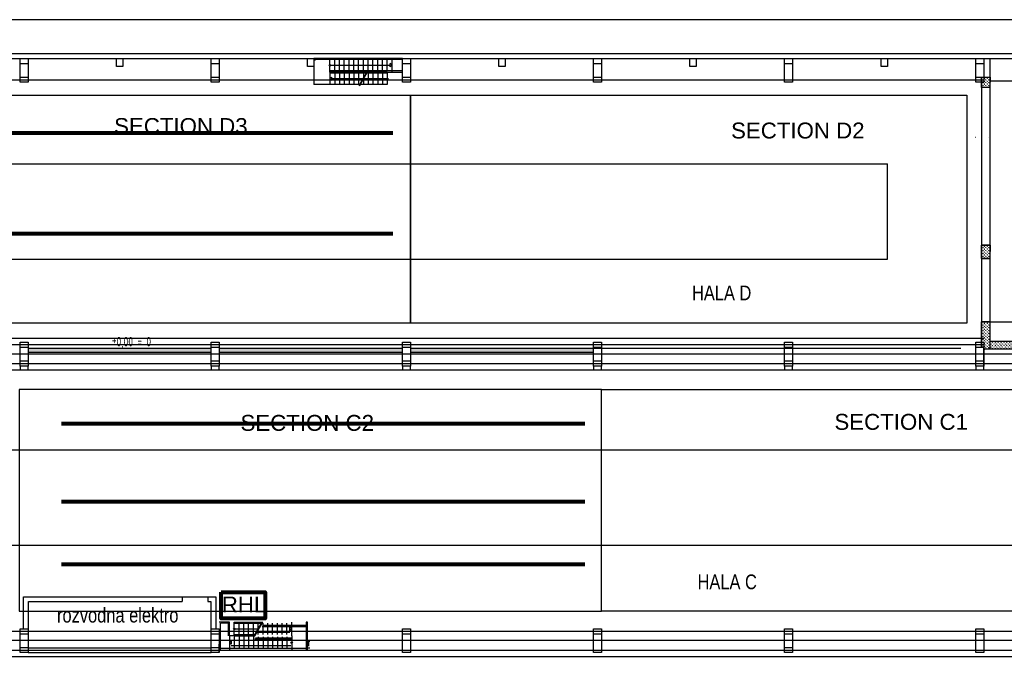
# Model space of a CAD drawing. Header units: millimetres. Extents: x -1190408159 to 361788912, y -2544212749 to 93633750.
# Tile 8 of 69: x 82976 to 144791, y -48862 to -8376. Entities that reach past the tile are written whole.
import ezdxf
from ezdxf.enums import TextEntityAlignment as Align

# ---------------------------------------------------------------- set-up
doc = ezdxf.new("R2010")
doc.units = ezdxf.units.MM
doc.linetypes.add('DIVIDE', pattern=[31.75, 12.7, -6.35, 0, -6.35, 0, -6.35])
for name, color, linetype in [('KCE_POHLED', 7, 'Continuous'), ('KOTY', 3, 'Continuous'), ('KÓTY', 7, 'Continuous'), ('NAD', 7, 'DIVIDE'), ('OA- NOVE konstr', 240, 'Continuous'), ('OA-SRAFA', 35, 'Continuous'), ('OA-TENKA', 7, 'Continuous'), ('OBVOD', 7, 'Continuous'), ('PODLAHY', 130, 'Continuous'), ('POPIS', 7, 'Continuous'), ('SKELET', 6, 'Continuous'), ('STAVBA', 7, 'Continuous'), ('TECHNOLOGIE', 150, 'Continuous'), ('TEXT', 7, 'Continuous')]:
    doc.layers.add(name, color=color, linetype=linetype)
doc.styles.add('ARIAL', font='ARIAL.TTF', dxfattribs={"height": 1000})
doc.styles.add('S_T_Y_L', font='geniso.shx', dxfattribs={"width": 0.8})
pattern_1 = [(90, (1164065, -580290.37), (-89.802561, 89.802561), [23.8125, -155.792622]), (45, (1164065, -580290.37), (-89.802561, 89.802561), [23.8125, -103.1875]), (135, (1164065, -580290.37), (-89.802561, -89.802561), [23.8125, -103.1875])]

# ---------------------------------------------------------------- blocks, each defined once
blk = doc.blocks.new('A$C16F2517A')
at = {"layer": 'OA-SRAFA', "linetype": 'ByBlock', "ltscale": 2}
h = blk.add_hatch(dxfattribs=at)
h.set_pattern_fill('HONEY', color=0, scale=500, style=0)
h.set_pattern_definition([(0, (-77143.103, -13937.055), (93.75, 54.126587), [62.5, -125]), (120, (-77143.103, -13937.055), (-93.75, 54.126588), [62.5, -125]), (60, (-77143.103, -13937.055), (2e-07, 108.253175), [-125, 62.5])])
h.paths.add_polyline_path([(83216.5453, 81332.0894), (83216.5453, 81082.0894), (94716.5453, 81082.0894), (94716.5453, 81332.0894)])
h.paths.add_polyline_path([(106716.5453, 81082.0894), (106716.5453, 81332.0894), (95216.5453, 81332.0894), (95216.5453, 81082.0894)])
h = blk.add_hatch(dxfattribs=at)
h.set_pattern_fill('HONEY', color=0, scale=500, style=0)
h.set_pattern_definition([(0, (-65143.103, -13937.055), (93.75, 54.126587), [62.5, -125]), (120, (-65143.103, -13937.055), (-93.75, 54.126588), [62.5, -125]), (60, (-65143.103, -13937.055), (2e-07, 108.253175), [-125, 62.5])])
h.paths.add_polyline_path([(95216.5453, 81332.0894), (95216.5453, 81082.0894), (106716.5453, 81082.0894), (106716.5453, 81332.0894)])
h.paths.add_polyline_path([(118716.5453, 81082.0894), (118716.5453, 81332.0894), (107216.5453, 81332.0894), (107216.5453, 81082.0894)])
at = {"layer": 'TECHNOLOGIE', "linetype": 'ByBlock', "ltscale": 2}
h = blk.add_hatch(dxfattribs=at)
h.set_pattern_fill('GRASS', color=0, scale=5)
h.set_pattern_definition([(90, (1164065, -569210.37), (-89.802561, 89.802561), [23.8125, -155.792622]), (45, (1164065, -569210.37), (-89.802561, 89.802561), [23.8125, -103.1875]), (135, (1164065, -569210.37), (-89.802561, -89.802561), [23.8125, -103.1875])])
h.paths.add_polyline_path([(143067.867, 98372.0894), (143608.0114, 98372.0894), (143606.5453, 97732.0894), (143067.867, 97732.0894)])
h = blk.add_hatch(dxfattribs=at)
h.set_pattern_fill('GRASS', color=0, scale=5)
h.set_pattern_definition(pattern_1)
h.paths.add_polyline_path([(143067.867, 87827.3867), (143608.0114, 87827.3867), (143606.5453, 86982.0894), (143067.867, 86982.0894)])
h = blk.add_hatch(dxfattribs=at)
h.set_pattern_fill('GRASS', color=0, scale=5)
h.set_pattern_definition(pattern_1)
h.paths.add_polyline_path([(143067.867, 87827.3867), (143608.0114, 87827.3867), (143606.5453, 86982.0894), (143067.867, 86982.0894)])
h = blk.add_hatch(dxfattribs=at)
h.set_pattern_fill('GRASS', color=256, scale=5)
h.set_pattern_definition(pattern_1)
h.paths.add_polyline_path([(143067.867, 83002.0894), (143606.5453, 83002.0894), (143606.5453, 81282.0894), (143216.5453, 81282.0894), (143216.5453, 81412.0894), (143067.867, 81412.0894), (143067.867, 83002.0894), (143606.5453, 83002.0894)])
h = blk.add_hatch(dxfattribs=at)
h.set_pattern_fill('GRASS', color=256, scale=5)
h.set_pattern_definition(pattern_1)
h.paths.add_polyline_path([(143067.867, 83002.0894), (143606.5453, 83002.0894), (143606.5453, 81282.0894), (143216.5453, 81282.0894), (143216.5453, 81412.0894), (143067.867, 81412.0894), (143067.867, 83002.0894), (143606.5453, 83002.0894)])
h = blk.add_hatch(dxfattribs=at)
h.set_pattern_fill('GRASS', color=256, scale=5)
h.set_pattern_definition([(90, (1166458.32, -586071.63), (-89.802561, 89.802561), [23.8125, -155.792622]), (45, (1166458.32, -586071.63), (-89.802561, 89.802561), [23.8125, -103.1875]), (135, (1166458.32, -586071.63), (-89.802561, -89.802561), [23.8125, -103.1875])])
h.paths.add_polyline_path([(143606.5453, 81776.2821), (145886.5453, 81776.2821), (145886.5453, 81282.0894), (143606.5453, 81282.0894)])
at = {"color": 0, "linetype": 'ByBlock'}
for p, q in [((100737.2272, 62956.4056), (100822.2272, 62956.4056)), ((100737.2272, 62943.7056), (100737.2272, 62956.4056)), ((100737.2272, 62956.4056), (100822.2272, 62956.4056)), ((100737.2272, 62943.7056), (100737.2272, 62956.4056)), ((100737.2272, 62943.7056), (100800.2272, 62943.7056)), ((100737.2272, 62943.7056), (100800.2272, 62943.7056)), ((100737.2272, 62506.4056), (100737.2272, 62519.1056)), ((100737.2272, 62506.4056), (100737.2272, 62519.1056)), ((100907.2272, 62506.4056), (100737.2272, 62506.4056)), ((100907.2272, 62506.4056), (100737.2272, 62506.4056)), ((100818.2272, 62925.7056), (100818.2272, 62627.1056)), ((100822.2272, 62956.4056), (100907.2272, 62956.4056)), ((100822.2272, 62956.4056), (100907.2272, 62956.4056)), ((100826.2272, 62925.7056), (100826.2272, 62627.1056)), ((100844.2272, 62943.7056), (100907.2272, 62943.7056)), ((100844.2272, 62943.7056), (100907.2272, 62943.7056))]:
    blk.add_line(p, q, dxfattribs=at)
for centre, start, end in [((100800.2272, 62925.7056), 0, 90), ((100844.2272, 62925.7056), 90, 180), ((100844.2272, 62925.7056), 90, 180)]:
    blk.add_arc(centre, 18, start, end, dxfattribs=at)
at = {"layer": 'KCE_POHLED', "color": 2, "linetype": 'ByBlock'}
blk.add_line((9866.5453, 99852.0894), (166066.5453, 99852.0894), dxfattribs=at)
at = {"layer": 'KÓTY', "color": 0, "linetype": 'ByBlock', "ltscale": 2}
for p, q in [((142707.5776, 94603.14, 57882.3004), (142710.3111, 94600.8621, 57082.3083)), ((143507.5776, 94603.14, 57882.3004), (143507.582, 94603.1349, 57875.3004)), ((143608.0114, 87827.3867, 898.5004), (143067.867, 87827.3867, 898.5004)), ((143067.867, 86982.0894), (143606.5453, 86982.0894))]:
    blk.add_line(p, q, dxfattribs=at)
at = {"layer": 'KÓTY', "linetype": 'ByBlock', "ltscale": 2}
for p, q in [((143067.867, 83002.0894), (143606.5453, 83002.0894)), ((145886.5453, 81776.2821), (143606.5453, 81776.2821)), ((145886.5453, 81282.0894), (143216.5453, 81282.0894))]:
    blk.add_line(p, q, dxfattribs=at)
at = {"layer": 'KÓTY', "color": 0, "linetype": 'ByBlock', "ltscale": 2, "elevation": 898.5004}
for points in [[(143067.867, 98372.0894), (143608.0114, 98372.0894), (143606.5453, 97732.0894), (143067.867, 97732.0894), (143067.867, 98372.0894)], [(143067.867, 87827.3867), (143608.0114, 87827.3867), (143606.5453, 86982.0894), (143067.867, 86982.0894), (143067.867, 87827.3867)]]:
    blk.add_lwpolyline(points, close=True, dxfattribs=at)
at = {"layer": 'KÓTY', "linetype": 'ByBlock', "ltscale": 2}
blk.add_lwpolyline([(143067.867, 83002.0894), (143606.5453, 83002.0894), (143606.5453, 81282.0894), (143216.5453, 81282.0894), (143216.5453, 81412.0894), (143067.867, 81412.0894), (143067.867, 83002.0894), (143606.5453, 83002.0894)], close=True, dxfattribs=at)
at = {"layer": 'NAD', "linetype": 'ByBlock'}
blk.add_line((137166.5453, 86936.3174), (137166.5453, 92936.3174), dxfattribs=at)
at = {"layer": 'OA- NOVE konstr', "color": 0, "linetype": 'ByBlock', "ltscale": 2}
blk.add_line((100907.2272, 62943.7056), (100907.2272, 62956.4056), dxfattribs=at)
at = {"layer": 'OA- NOVE konstr', "color": 4, "linetype": 'ByBlock', "ltscale": 2}
blk.add_lwpolyline([(1048.4269, 523.5811), (190093.2472, 523.5811), (190093.2472, 101982.7204), (1048.4269, 101982.7204)], close=True, dxfattribs=at)
at = {"layer": 'OA-TENKA', "color": 0, "linetype": 'ByBlock', "ltscale": 50}
for p, q in [((106716.5453, 99552.0894), (101166.5453, 99552.0894)), ((102166.5453, 99172.0894), (102166.5453, 99552.0894)), ((106066.5453, 98692.0894), (106066.5453, 99552.0894)), ((101166.5453, 99372.0894), (101166.5453, 97907.0894)), ((106716.5453, 99477.0894), (101241.5453, 99477.0894)), ((102166.5453, 98692.0894), (102166.5453, 99072.0894)), ((102216.5453, 99122.0894), (105960.4793, 99122.0894)), ((102466.5453, 98767.0894), (102466.5453, 99477.0894)), ((102766.5453, 98767.0894), (102766.5453, 99477.0894)), ((103066.5453, 98767.0894), (103066.5453, 99477.0894)), ((103366.5453, 98767.0894), (103366.5453, 99477.0894)), ((103666.5453, 98767.0894), (103666.5453, 99477.0894)), ((103966.5453, 98767.0894), (103966.5453, 99477.0894)), ((104266.5453, 98767.0894), (104266.5453, 99477.0894)), ((104566.5453, 98767.0894), (104566.5453, 99477.0894)), ((104866.5453, 98767.0894), (104866.5453, 99477.0894)), ((105166.5453, 98767.0894), (105166.5453, 99477.0894)), ((105466.5453, 98767.0894), (105466.5453, 99477.0894)), ((105766.5453, 98767.0894), (105766.5453, 99477.0894)), ((106066.5453, 99122.0894), (105960.4793, 99228.1554)), ((105960.4793, 99016.0234), (105960.4793, 99228.1554)), ((106066.5453, 99122.0894), (105960.4793, 99016.0234)), ((106716.5453, 98767.0894), (102166.5453, 98767.0894)), ((102166.5453, 98692.0894), (102166.5453, 97907.0894)), ((104480.1649, 98692.0894), (102166.5453, 98692.0894)), ((104436.8636, 98617.0894), (102166.5453, 98617.0894)), ((102166.5453, 98262.0894), (102272.6113, 98368.1554)), ((102272.6113, 98368.1554), (102272.6113, 98156.0234)), ((102466.5453, 98617.0894), (102466.5453, 97907.0894)), ((102766.5453, 98617.0894), (102766.5453, 97907.0894)), ((103066.5453, 98617.0894), (103066.5453, 97907.0894)), ((103366.5453, 98617.0894), (103366.5453, 97907.0894)), ((103666.5453, 98617.0894), (103666.5453, 97907.0894)), ((103966.5453, 98617.0894), (103966.5453, 97907.0894)), ((104266.5453, 98617.0894), (104266.5453, 98322.0894)), ((105766.5453, 98692.0894), (106716.5453, 98692.0894)), ((102166.5453, 98262.0894), (102272.6113, 98156.0234)), ((104231.9043, 98262.0894), (102272.6113, 98262.0894))]:
    blk.add_line(p, q, dxfattribs=at)
at = {"layer": 'OA-TENKA', "color": 0, "linetype": 'ByBlock', "ltscale": 25}
for p, q in [((104480.1649, 98692.0894), (103983.6437, 97832.0894)), ((104514.8059, 98692.0894), (104018.2847, 97832.0894)), ((105766.5453, 98617.0894), (104471.5046, 98617.0894)), ((105766.5453, 98692.0894), (104480.1649, 98692.0894)), ((104566.5453, 98617.0894), (104566.5453, 97907.0894)), ((104866.5453, 98617.0894), (104866.5453, 97907.0894)), ((105166.5453, 98617.0894), (105166.5453, 97907.0894)), ((105466.5453, 98617.0894), (105466.5453, 97907.0894)), ((105766.5453, 98692.0894), (105766.5453, 98312.0894)), ((105766.5453, 97907.0894), (101166.5453, 97907.0894)), ((105716.5453, 98262.0894), (104266.5453, 98262.0894)), ((104266.5453, 98262.0894), (104266.5453, 97907.0894)), ((105766.5453, 98212.0894), (105766.5453, 97907.0894))]:
    blk.add_line(p, q, dxfattribs=at)
at = {"layer": 'OA-TENKA', "linetype": 'ByBlock', "ltscale": 75}
for p, q in [((10166.5453, 98212.0894), (143216.5453, 98212.0894)), ((16216.5453, 92936.3174), (137166.5453, 92936.3174)), ((16216.5453, 86936.3174), (137166.5453, 86936.3174)), ((10166.5453, 81980.8559), (143216.5453, 81980.8559)), ((10166.5453, 81580.8559), (143216.5453, 81580.8559)), ((10166.5453, 80380.0689), (155216.5453, 80380.0689)), ((10166.5453, 79982.0894), (155216.5453, 79982.0894)), ((16216.5453, 74972.0894), (149216.5453, 74972.0894)), ((16216.5453, 68972.0894), (149216.5453, 68972.0894)), ((10166.5453, 63569.5457), (155216.5453, 63569.5457)), ((10166.5453, 62392.3735), (155216.5453, 62392.3735)), ((10166.5453, 61992.3735), (155216.5453, 61992.3735))]:
    blk.add_line(p, q, dxfattribs=at)
at = {"layer": 'OA-TENKA', "linetype": 'ByBlock', "ltscale": 50}
for p, q in [((143606.5453, 98138.6558), (184296.5453, 98138.6558)), ((143606.5453, 83006.2821), (184296.5453, 83006.2821)), ((95866.5453, 64148.5132), (95216.5453, 64148.5132)), ((95291.5453, 62428.5132), (95291.5453, 64073.5132)), ((95791.5453, 64073.5132), (95291.5453, 64073.5132)), ((95791.5453, 63288.5132), (95791.5453, 64073.5132)), ((95866.5453, 63288.5132), (95866.5453, 64148.5132)), ((97906.1456, 63877.0894), (100691.5453, 63877.0894)), ((97949.4469, 63952.0894), (100766.5453, 63952.0894)), ((97966.5453, 63363.5132), (97966.5453, 64073.5132)), ((98266.5453, 63363.5132), (98266.5453, 64073.5132)), ((98566.5453, 63363.5132), (98566.5453, 64073.5132)), ((98866.5453, 63363.5132), (98866.5453, 64073.5132)), ((99166.5453, 63363.5132), (99166.5453, 64073.5132)), ((99466.5453, 63363.5132), (99466.5453, 64073.5132)), ((99766.5453, 63288.5132), (99766.5453, 64148.5132)), ((100691.5453, 62503.5132), (100691.5453, 64073.5132)), ((100766.5453, 62428.5132), (100766.5453, 64148.5132)), ((96166.5453, 63288.5132), (95866.5453, 63288.5132)), ((96166.5453, 63213.5132), (96166.5453, 62503.5132)), ((96466.5453, 63213.5132), (96466.5453, 62503.5132)), ((96766.5453, 63213.5132), (96766.5453, 62503.5132)), ((97066.5453, 63213.5132), (97066.5453, 62503.5132)), ((97366.5453, 63213.5132), (97366.5453, 62503.5132)), ((97452.9257, 63092.0894), (99766.5453, 63092.0894)), ((97496.227, 63167.0894), (99766.5453, 63167.0894)), ((97666.5453, 63363.5132), (97666.5453, 63658.5132)), ((97666.5453, 63213.5132), (97666.5453, 62503.5132)), ((97966.5453, 63213.5132), (97966.5453, 62503.5132)), ((98266.5453, 63213.5132), (98266.5453, 62503.5132)), ((98566.5453, 63213.5132), (98566.5453, 62503.5132)), ((98866.5453, 63213.5132), (98866.5453, 62503.5132)), ((99166.5453, 63213.5132), (99166.5453, 62503.5132)), ((99466.5453, 63213.5132), (99466.5453, 62503.5132)), ((99766.5453, 63288.5132), (99766.5453, 62908.5132)), ((95216.5453, 62232.0894), (95216.5453, 62772.0894)), ((95216.5453, 62503.5132), (100691.5453, 62503.5132)), ((95866.5453, 63017.0894), (99766.5453, 63017.0894)), ((99716.5453, 62662.0894), (95972.6113, 62662.0894))]:
    blk.add_line(p, q, dxfattribs=at)
at = {"layer": 'OA-TENKA', "linetype": 'ByBlock', "ltscale": 25}
for p, q in [((96166.5453, 64148.5132), (97949.4469, 64148.5132)), ((96166.5453, 63768.5132), (96166.5453, 64148.5132)), ((96166.5453, 64073.5132), (97871.5046, 64073.5132)), ((96216.5453, 63718.5132), (97666.5453, 63718.5132)), ((96466.5453, 63363.5132), (96466.5453, 64073.5132)), ((96766.5453, 63363.5132), (96766.5453, 64073.5132)), ((97066.5453, 63363.5132), (97066.5453, 64073.5132)), ((97366.5453, 63363.5132), (97366.5453, 64073.5132)), ((97418.2847, 63288.5132), (97914.8059, 64148.5132)), ((97452.9257, 63288.5132), (97949.4469, 64148.5132)), ((97666.5453, 63718.5132), (97666.5453, 64073.5132)), ((99766.5453, 63718.5132), (99660.4793, 63824.5792)), ((99660.4793, 63612.4472), (99660.4793, 63824.5792)), ((99766.5453, 63718.5132), (99660.4793, 63612.4472)), ((95866.5453, 63288.5132), (95866.5453, 62428.5132)), ((96166.5453, 63288.5132), (96166.5453, 63668.5132)), ((96166.5453, 63363.5132), (97461.5859, 63363.5132)), ((96166.5453, 63288.5132), (97452.9257, 63288.5132)), ((97701.1863, 63522.0894), (99660.4793, 63522.0894)), ((95866.5453, 62858.5132), (95972.6113, 62964.5792)), ((95866.5453, 62858.5132), (95972.6113, 62752.4472)), ((95972.6113, 62964.5792), (95972.6113, 62752.4472)), ((99766.5453, 62808.5132), (99766.5453, 62428.5132))]:
    blk.add_line(p, q, dxfattribs=at)
at = {"layer": 'OA-TENKA', "color": 0, "linetype": 'ByBlock', "ltscale": 25}
blk.add_lwpolyline([(101166.5453, 99452.0894), (101266.5453, 99452.0894), (101266.5453, 99552.0894), (101166.5453, 99552.0894)], close=True, dxfattribs=at)
at = {"layer": 'OA-TENKA', "linetype": 'ByBlock', "ltscale": 25}
for points in [[(100766.5453, 64148.5132), (100666.5453, 64148.5132), (100666.5453, 64048.5132), (100766.5453, 64048.5132)], [(100766.5453, 62528.5132), (100666.5453, 62528.5132), (100666.5453, 62428.5132), (100766.5453, 62428.5132)]]:
    blk.add_lwpolyline(points, close=True, dxfattribs=at)
at = {"layer": 'OA-TENKA', "color": 0, "linetype": 'ByBlock', "ltscale": 50}
blk.add_circle((102166.5453, 99122.0894), 50, dxfattribs=at)
at = {"layer": 'OA-TENKA', "color": 0, "linetype": 'ByBlock', "ltscale": 25}
blk.add_circle((105766.5453, 98262.0894), 50, dxfattribs=at)
at = {"layer": 'OA-TENKA', "linetype": 'ByBlock', "ltscale": 25}
for centre in [(96166.5453, 63718.5132), (99766.5453, 62858.5132)]:
    blk.add_circle(centre, 50, dxfattribs=at)
at = {"layer": 'OBVOD', "linetype": 'ByBlock'}
for p, q in [((10666.5453, 99552.0894), (142716.5453, 99552.0894)), ((143216.5453, 99552.0894), (151486.5453, 99552.0894)), ((82936.5453, 63732.0894), (82936.5453, 65742.0894)), ((82936.5453, 65742.0894), (93484.9046, 65742.0894)), ((92896.5453, 65742.0894), (92896.5453, 65442.0894)), ((93484.9046, 65742.0894), (94996.5453, 65742.0894)), ((94496.5453, 65742.0894), (94496.5453, 65442.0894)), ((94996.5453, 65742.0894), (94996.5453, 63732.0894)), ((83236.5453, 62532.0894), (83236.5453, 65442.0894)), ((83236.5453, 65442.0894), (92896.5453, 65442.0894)), ((94496.5453, 65442.0894), (94696.5453, 65442.0894)), ((94696.5453, 65442.0894), (94696.5453, 62532.0894)), ((83236.5453, 62532.0894), (94696.5453, 62532.0894)), ((83216.5453, 62232.0894), (94716.5453, 62232.0894))]:
    blk.add_line(p, q, dxfattribs=at)
at = {"layer": 'OBVOD', "color": 0, "linetype": 'ByBlock'}
for p, q in [((143606.5453, 99552.0894), (143606.5453, 81538.0894)), ((143067.867, 98372.0894), (143067.867, 81412.0894))]:
    blk.add_line(p, q, dxfattribs=at)
at = {"layer": 'OBVOD', "color": 0, "linetype": 'ByBlock', "ltscale": 2}
for p, q in [((94716.5453, 81332.0894), (83216.5453, 81332.0894)), ((94716.5453, 81082.0894), (83216.5453, 81082.0894)), ((106716.5453, 81332.0894), (95216.5453, 81332.0894)), ((106716.5453, 81082.0894), (95216.5453, 81082.0894)), ((141786.3659, 81332.0894), (107216.5453, 81332.0894)), ((118716.5453, 81082.0894), (107216.5453, 81082.0894))]:
    blk.add_line(p, q, dxfattribs=at)
at = {"layer": 'PODLAHY', "linetype": 'ByBlock', "ltscale": 2}
blk.add_line((143216.5453, 80232.0894), (143216.5453, 81282.0894), dxfattribs=at)
blk.add_line((143216.5453, 80232.0894), (143216.5453, 81282.0894), dxfattribs=at)
at = {"layer": 'PODLAHY', "color": 4, "linetype": 'ByBlock', "ltscale": 2}
for points in [[(82716.5453, 80232.0894), (82716.5453, 79982.0894), (83216.5453, 79982.0894), (83216.5453, 80232.0894)], [(94716.5453, 80232.0894), (94716.5453, 79982.0894), (95216.5453, 79982.0894), (95216.5453, 80232.0894)], [(106716.5453, 80232.0894), (106716.5453, 79982.0894), (107216.5453, 79982.0894), (107216.5453, 80232.0894)], [(118716.5453, 80232.0894), (118716.5453, 79982.0894), (119216.5453, 79982.0894), (119216.5453, 80232.0894)], [(130716.5453, 80232.0894), (130716.5453, 79982.0894), (131216.5453, 79982.0894), (131216.5453, 80232.0894)]]:
    blk.add_lwpolyline(points, dxfattribs=at)
at = {"layer": 'PODLAHY', "linetype": 'ByBlock', "ltscale": 2}
blk.add_lwpolyline([(142716.5453, 80232.0894), (142716.5453, 79982.0894), (143216.5453, 79982.0894), (143216.5453, 80232.0894)], dxfattribs=at)
at = {"layer": 'SKELET', "color": 0, "linetype": 'ByBlock', "ltscale": 2}
for p, q in [((82716.5453, 99232.0894), (83216.5453, 99232.0894)), ((94716.5453, 99232.0894), (95216.5453, 99232.0894)), ((106716.5453, 99232.0894), (107216.5453, 99232.0894)), ((142716.5453, 99232.0894), (143216.5453, 99232.0894)), ((82716.5453, 98372.0894), (83216.5453, 98372.0894)), ((94716.5453, 98372.0894), (95216.5453, 98372.0894)), ((106716.5453, 98372.0894), (107216.5453, 98372.0894)), ((142716.5453, 98372.0894), (143216.5453, 98372.0894)), ((94716.5453, 81412.0894), (95216.5453, 81412.0894)), ((94716.5453, 80552.0894), (95216.5453, 80552.0894))]:
    blk.add_line(p, q, dxfattribs=at)
at = {"layer": 'SKELET', "linetype": 'ByBlock', "ltscale": 2}
for p, q in [((118716.5453, 99232.0894), (119216.5453, 99232.0894)), ((130716.5453, 99232.0894), (131216.5453, 99232.0894)), ((118716.5453, 98372.0894), (119216.5453, 98372.0894)), ((82716.5453, 81412.0894), (83216.5453, 81412.0894)), ((118716.5453, 81412.0894), (119216.5453, 81412.0894)), ((130716.5453, 81412.0894), (131216.5453, 81412.0894)), ((142716.5453, 81412.0894), (143216.5453, 81412.0894)), ((82716.5453, 80552.0894), (83216.5453, 80552.0894)), ((118716.5453, 80552.0894), (119216.5453, 80552.0894)), ((130716.5453, 80552.0894), (131216.5453, 80552.0894)), ((142716.5453, 80552.0894), (143216.5453, 80552.0894)), ((82716.5453, 63412.0894), (83216.5453, 63412.0894)), ((94716.5453, 63412.0894), (95216.5453, 63412.0894)), ((106716.5453, 63412.0894), (107216.5453, 63412.0894)), ((118716.5453, 63412.0894), (119216.5453, 63412.0894)), ((130716.5453, 63412.0894), (131216.5453, 63412.0894)), ((130716.5453, 63412.0894), (131216.5453, 63412.0894)), ((130716.5453, 63412.0894), (131216.5453, 63412.0894)), ((142716.5453, 63412.0894), (143216.5453, 63412.0894)), ((82716.5453, 62552.0894), (83216.5453, 62552.0894)), ((94716.5453, 62552.0894), (95216.5453, 62552.0894)), ((130716.5453, 62552.0894), (131216.5453, 62552.0894)), ((130716.5453, 62552.0894), (131216.5453, 62552.0894))]:
    blk.add_line(p, q, dxfattribs=at)
at = {"layer": 'SKELET', "color": 6, "linetype": 'ByBlock', "ltscale": 2}
for p, q in [((106716.5453, 81412.0894), (107216.5453, 81412.0894)), ((106716.5453, 80552.0894), (107216.5453, 80552.0894))]:
    blk.add_line(p, q, dxfattribs=at)
at = {"layer": 'SKELET', "color": 0, "linetype": 'ByBlock', "ltscale": 2}
for points in [[(83216.5453, 98052.0894), (82716.5453, 98052.0894), (82716.5453, 99552.0894), (83216.5453, 99552.0894)], [(89166.5453, 99052.0894), (88766.5453, 99052.0894), (88766.5453, 99552.0894), (89166.5453, 99552.0894)], [(95216.5453, 98052.0894), (94716.5453, 98052.0894), (94716.5453, 99552.0894), (95216.5453, 99552.0894)], [(101166.5453, 99052.0894), (100766.5453, 99052.0894), (100766.5453, 99552.0894), (101166.5453, 99552.0894)], [(107216.5453, 98052.0894), (106716.5453, 98052.0894), (106716.5453, 99552.0894), (107216.5453, 99552.0894)], [(143216.5453, 98052.0894), (142716.5453, 98052.0894), (142716.5453, 99552.0894), (143216.5453, 99552.0894)], [(95216.5453, 80232.0894), (94716.5453, 80232.0894), (94716.5453, 81732.0894), (95216.5453, 81732.0894)]]:
    blk.add_lwpolyline(points, close=True, dxfattribs=at)
at = {"layer": 'SKELET', "linetype": 'ByBlock', "ltscale": 2}
for points in [[(113166.5453, 99052.0894), (112766.5453, 99052.0894), (112766.5453, 99552.0894), (113166.5453, 99552.0894)], [(119216.5453, 98052.0894), (118716.5453, 98052.0894), (118716.5453, 99552.0894), (119216.5453, 99552.0894)], [(125166.5453, 99052.0894), (124766.5453, 99052.0894), (124766.5453, 99552.0894), (125166.5453, 99552.0894)], [(131216.5453, 98052.0894), (130716.5453, 98052.0894), (130716.5453, 99552.0894), (131216.5453, 99552.0894)], [(137166.5453, 99052.0894), (136766.5453, 99052.0894), (136766.5453, 99552.0894), (137166.5453, 99552.0894)], [(83216.5453, 80232.0894), (82716.5453, 80232.0894), (82716.5453, 81732.0894), (83216.5453, 81732.0894)], [(119216.5453, 80232.0894), (118716.5453, 80232.0894), (118716.5453, 81732.0894), (119216.5453, 81732.0894)], [(131216.5453, 80232.0894), (130716.5453, 80232.0894), (130716.5453, 81732.0894), (131216.5453, 81732.0894)], [(143216.5453, 80232.0894), (142716.5453, 80232.0894), (142716.5453, 81732.0894), (143216.5453, 81732.0894)], [(83216.5453, 62232.0894), (82716.5453, 62232.0894), (82716.5453, 63732.0894), (83216.5453, 63732.0894)], [(95216.5453, 62232.0894), (94716.5453, 62232.0894), (94716.5453, 63732.0894), (95216.5453, 63732.0894)], [(107216.5453, 62232.0894), (106716.5453, 62232.0894), (106716.5453, 63732.0894), (107216.5453, 63732.0894)], [(119216.5453, 62232.0894), (118716.5453, 62232.0894), (118716.5453, 63732.0894), (119216.5453, 63732.0894)], [(131216.5453, 62232.0894), (130716.5453, 62232.0894), (130716.5453, 63732.0894), (131216.5453, 63732.0894)], [(131216.5453, 62232.0894), (130716.5453, 62232.0894), (130716.5453, 63732.0894), (131216.5453, 63732.0894)], [(131216.5453, 62232.0894), (130716.5453, 62232.0894), (130716.5453, 63732.0894), (131216.5453, 63732.0894)], [(143216.5453, 62232.0894), (142716.5453, 62232.0894), (142716.5453, 63732.0894), (143216.5453, 63732.0894)]]:
    blk.add_lwpolyline(points, close=True, dxfattribs=at)
at = {"layer": 'SKELET', "color": 6, "linetype": 'ByBlock', "ltscale": 2}
blk.add_lwpolyline([(107216.5453, 80232.0894), (106716.5453, 80232.0894), (106716.5453, 81732.0894), (107216.5453, 81732.0894)], close=True, dxfattribs=at)
at = {"layer": 'STAVBA', "linetype": 'ByBlock', "ltscale": 2}
for p, q in [((155216.5453, 80982.0894), (82166.5453, 80982.0894)), ((154716.5453, 62982.0894), (58166.5453, 62982.0894))]:
    blk.add_line(p, q, dxfattribs=at)
at = {"layer": 'KOTY', "linetype": 'ByBlock', "style": 'S_T_Y_L', "width": 0.8}
blk.add_text('±0,00 = 0', height=600, dxfattribs=at).set_placement((88477.4074, 81462.6474))
at = {"layer": 'TEXT', "linetype": 'ByBlock', "ltscale": 5, "style": 'ARIAL', "width": 0.8}
for s, p in [('HALA D', (124899.1834, 84361.243)), ('HALA C', (125246.6671, 66214.9381)), ('rozvodna elektro', (85034.7981, 64121.8718))]:
    blk.add_text(s, height=922.67343, dxfattribs=at).set_placement(p)

msp = doc.modelspace()

# ---------------------------------------------------------------- linework, layer by layer
at = {"color": 5, "lineweight": 80}
for p, q in [((73552.21192, -15477.92394), (106400.98211, -15477.92394)), ((73552.21192, -21797.46284), (106400.98211, -21797.46284)), ((85598.16394, -33740.40078), (118446.93413, -33740.40078)), ((85598.16394, -38635.36183), (118446.93413, -38635.36183)), ((85598.16394, -42566.16568), (118446.93413, -42566.16568))]:
    msp.add_line(p, q, dxfattribs=at)
at = {"color": 5}
for points in [[(70951.37506, -13107.43436), (107501.37506, -13107.43436), (107501.37506, -27433.11662), (70951.37506, -27433.11662)], [(107501.37506, -13107.43436), (142439.45407, -13107.43436), (142439.45407, -27433.11662), (107501.37506, -27433.11662)], [(119501.37506, -31601.55906), (82951.37506, -31601.55906), (82951.37506, -45517.08333), (119501.37506, -45517.08333)], [(119501.37506, -31601.55906), (154497.27551, -31601.55906), (154497.27551, -45517.08333), (119501.37506, -45517.08333)]]:
    msp.add_lwpolyline(points, close=True, dxfattribs=at)
at = {"color": 5, "lineweight": 80}
msp.add_lwpolyline([(95630.61679, -44331.56839), (98385.13823, -44331.56839), (98385.13823, -45975.38342), (95630.61679, -45975.38342)], close=True, dxfattribs=at)

# ---------------------------------------------------------------- block references
at = {"color": 0}
msp.add_blockref('A$C16F2517A', (284.82978, -110358.32163), dxfattribs=at)

# ---------------------------------------------------------------- texts
at = {"layer": 'POPIS', "color": 5, "style": 'ARIAL'}
for s, p in [('SECTION D3', (88903.47886, -14554.72473)), ('SECTION D2', (127636.0895, -14836.59507)), ('SECTION C2', (96837.8122, -33198.65466)), ('SECTION C1', (134125.59315, -33134.61641)), ('RHL', (95666.09947, -44607.30471))]:
    msp.add_text(s, height=1000, dxfattribs=at).set_placement(p, align=Align.TOP_LEFT)

doc.saveas('drawing.dxf')
